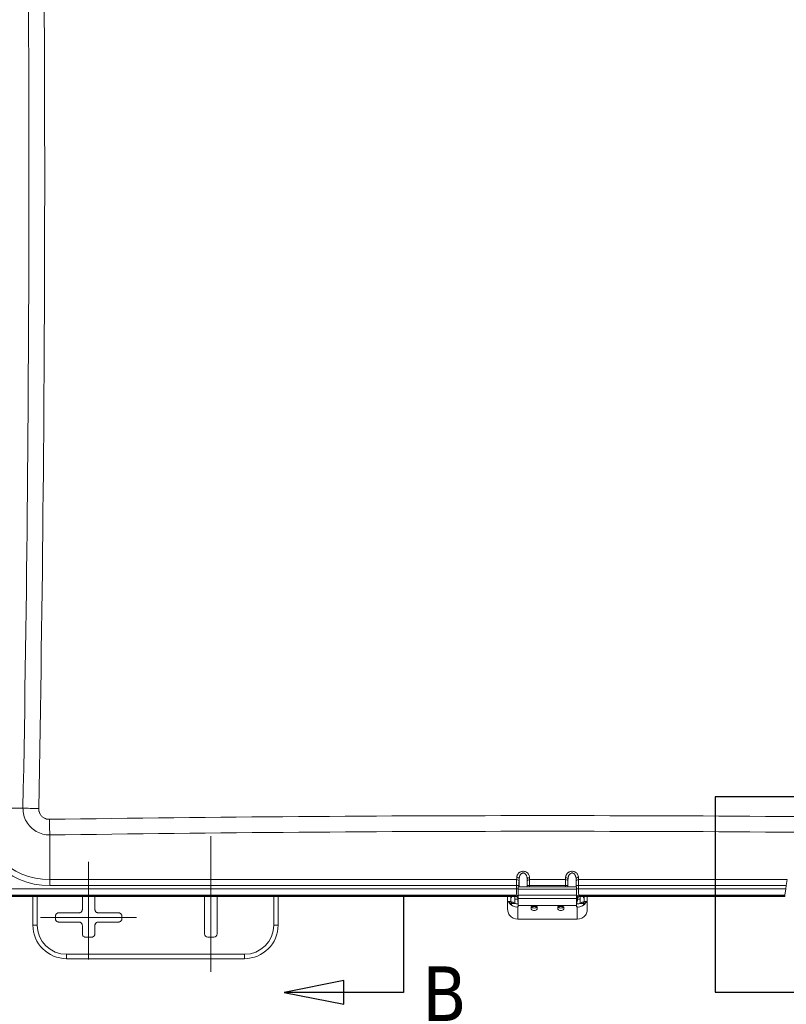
# Model space of a CAD drawing. Header units: inches. Extents: x 0 to 153, y 3 to 96.
# Tile 52 of 132: x 53 to 64, y 40 to 55. Entities that reach past the tile are written whole.
import ezdxf

# ---------------------------------------------------------------- set-up
doc = ezdxf.new("R2010")
doc.units = ezdxf.units.IN
doc.header["$LTSCALE"] = 4.5
doc.header["$MEASUREMENT"] = 0
doc.layers.add('Centerline (ANSI)', color=1, linetype='Continuous', lineweight=9, true_color=0xff0000)
for name, color, linetype, lineweight in [('Detail Boundary (ANSI)', 7, 'Continuous', 25), ('Dimension (ANSI)', 7, 'Continuous', 9), ('Section Line (ANSI)', 7, 'Continuous', 25), ('Visible (ANSI)', 7, 'Continuous', 18), ('Visible Narrow (ANSI)', 7, 'Continuous', 5)]:
    doc.layers.add(name, color=color, linetype=linetype, lineweight=lineweight)
doc.styles.add('Label Text (ANSI)', font='tahoma.ttf')
doc.styles.add('Note Text (ANSI)', font='arial.ttf')
doc.dimstyles.new('.XX', dxfattribs={"dimscale": 4.5, "dimtxt": 0.095, "dimasz": 0.125, "dimexe": 0.1875, "dimexo": 0.0625, "dimgap": 0.0625, "dimtad": 0, "dimtih": 1, "dimtoh": 1, "dimrnd": 1e-08, "dimzin": 0, "dimdsep": 46, "dimtxsty": 'Note Text (ANSI)', "dimblk": 'Filled-1', "dimcen": 0.09, "dimdle": 0.45, "dimclrd": 256, "dimclre": 256, "dimclrt": 256, "dimadec": 0, "dimazin": 1, "dimtfac": 1.263158, "dimtofl": 0, "dimtmove": 0, "dimatfit": 3, "dimfxl": 1, "dimtolj": 1, "dimtzin": 4, "dimlwd": -1, "dimlwe": -1, "dimarcsym": 0})

# ---------------------------------------------------------------- blocks, each defined once
blk = doc.blocks.new('2dTransSection1')
at = {"layer": 'Section Line (ANSI)', "linetype": 'Continuous'}
for p, q in [((13.0307, 9.2487), (13.0307, 8.9334)), ((12.8338, 8.9728), (12.637, 8.9334)), ((12.8338, 8.894), (12.8338, 8.9728)), ((12.8338, 8.9334), (12.637, 8.9334)), ((12.637, 8.9334), (12.8338, 8.894)), ((13.0307, 8.9334), (12.8338, 8.9334))]:
    blk.add_line(p, q, dxfattribs=at)
at = {"layer": 'Section Line (ANSI)', "linetype": 'Continuous', "flags": 128}
blk.add_lwpolyline([(12.8338, 8.9728), (12.637, 8.9334), (12.8338, 8.894), (12.8338, 8.9728)], dxfattribs=at)
at = {"layer": 'Section Line (ANSI)'}
blk.add_solid([(12.8338, 8.9728), (12.637, 8.9334), (12.8338, 8.894), (12.8338, 8.9728)], dxfattribs=at)
at = {"layer": 'Section Line (ANSI)', "insert": (13.0931, 8.8391), "char_height": 0.18, "attachment_point": 7, "style": 'Label Text (ANSI)'}
blk.add_mtext('B', dxfattribs=at)
blk = doc.blocks.new('Filled-1')
at = {"color": 0}
for p, q in [((0, 0), (-1, 0.25)), ((-1, 0.25), (-1, -0.25)), ((-1, 0), (0, 0)), ((-1, -0.25), (0, 0))]:
    blk.add_line(p, q, dxfattribs=at)
at = {"color": 0, "flags": 128}
blk.add_lwpolyline([(-1, -0.25), (0, 0), (-1, 0.25), (-1, -0.25)], dxfattribs=at)
at = {"color": 0}
blk.add_solid([(-1, -0.25), (0, 0), (-1, 0.25), (-1, -0.25)], dxfattribs=at)
blk = doc.blocks.new('*D41')
at = {"layer": 'Defpoints', "color": 0, "transparency": 16777216}
for p in [(69.478, 66.523), (69.478, 45.04), (52.073, 42.013)]:
    blk.add_point(p, dxfattribs=at)
at = {"layer": 'Dimension (ANSI)', "transparency": 16777216}
for p, q in [((52.073, 42.294), (52.073, 67.367)), ((69.478, 45.322), (69.478, 67.367)), ((52.636, 66.523), (59.835, 66.523)), ((68.916, 66.523), (61.717, 66.523))]:
    blk.add_line(p, q, dxfattribs=at)
at = {"layer": 'Dimension (ANSI)', "transparency": 16777216, "xscale": 0.5625, "yscale": 0.5625, "zscale": 0.5625, "rotation": 180}
blk.add_blockref('Filled-1', (52.073, 66.523), dxfattribs=at)
at = {"layer": 'Dimension (ANSI)', "transparency": 16777216, "xscale": 0.5625, "yscale": 0.5625, "zscale": 0.5625}
blk.add_blockref('Filled-1', (69.478, 66.523), dxfattribs=at)
at = {"layer": 'Dimension (ANSI)', "transparency": 16777216, "insert": (60.116, 66.738), "char_height": 0.4275, "attachment_point": 1, "style": 'Note Text (ANSI)'}
blk.add_mtext('\\A1;17.41', dxfattribs=at)
blk = doc.blocks.new('2dDetail0')
at = {"layer": 'Detail Boundary (ANSI)', "linetype": 'Continuous'}
for p, q in [((15.4933, 9.447), (15.5326, 9.2502)), ((15.572, 9.447), (15.4933, 9.447)), ((15.5326, 9.447), (15.5326, 9.2502)), ((15.5326, 9.2502), (15.572, 9.447)), ((15.2166, 8.9341), (15.0197, 8.9735)), ((15.0197, 8.9735), (15.0197, 8.8947)), ((15.0197, 8.9341), (15.2166, 8.9341)), ((15.0197, 8.8947), (15.2166, 8.9341))]:
    blk.add_line(p, q, dxfattribs=at)
at = {"layer": 'Detail Boundary (ANSI)', "flags": 128}
blk.add_lwpolyline([(15.5326, 9.447), (15.5326, 9.5789), (14.0588, 9.5789), (14.0588, 8.9341), (15.0197, 8.9341)], dxfattribs=at)
at = {"layer": 'Detail Boundary (ANSI)', "linetype": 'Continuous', "flags": 128}
for points in [[(15.4933, 9.447), (15.5326, 9.2502), (15.572, 9.447), (15.4933, 9.447)], [(15.0197, 8.8947), (15.2166, 8.9341), (15.0197, 8.9735), (15.0197, 8.8947)]]:
    blk.add_lwpolyline(points, dxfattribs=at)
at = {"layer": 'Detail Boundary (ANSI)'}
for points in [[(15.4933, 9.447), (15.5326, 9.2502), (15.572, 9.447), (15.4933, 9.447)], [(15.0197, 8.8947), (15.2166, 8.9341), (15.0197, 8.9735), (15.0197, 8.8947)]]:
    blk.add_solid(points, dxfattribs=at)
at = {"layer": 'Detail Boundary (ANSI)', "insert": (15.4662, 8.8409), "char_height": 0.18, "attachment_point": 7, "style": 'Label Text (ANSI)'}
blk.add_mtext('C', dxfattribs=at)

msp = doc.modelspace()

# ---------------------------------------------------------------- linework, layer by layer
at = {"layer": 'Centerline (ANSI)', "linetype": 'Continuous'}
for p, q in [((55.7758, 42.5188), (55.7758, 40.5069)), ((53.9633, 42.1379), (53.9633, 40.6879)), ((53.2508, 41.3129), (54.6758, 41.3129))]:
    msp.add_line(p, q, dxfattribs=at)
at = {"layer": 'Visible (ANSI)'}
for p, q in [((60.319, 41.9183), (60.319, 41.9183)), ((60.4674, 41.9183), (60.4674, 41.9183)), ((61.0447, 41.9183), (61.0447, 41.9183)), ((61.1931, 41.9183), (61.1931, 41.9183)), ((64.3189, 41.7861), (64.3322, 41.8745)), ((60.341, 41.7663), (60.341, 41.7651)), ((60.341, 41.7663), (61.2072, 41.7663)), ((60.341, 41.7651), (60.341, 41.7306)), ((60.341, 41.7306), (60.341, 41.6415)), ((61.2072, 41.7651), (61.2072, 41.7663)), ((61.2072, 41.7651), (61.2072, 41.7306)), ((61.2072, 41.7306), (61.2072, 41.6415)), ((64.3116, 41.7384), (64.2973, 41.6437)), ((64.3116, 41.7384), (64.3189, 41.7861)), ((52.3223, 41.6229), (60.3033, 41.6229)), ((60.3054, 41.6281), (52.3276, 41.6281)), ((53.1358, 41.6229), (53.1358, 41.2004)), ((53.8698, 41.6229), (53.8698, 41.4313)), ((54.0567, 41.4313), (54.0567, 41.6229)), ((55.682, 41.6229), (55.682, 41.0694)), ((55.8695, 41.0694), (55.8695, 41.6229)), ((56.7758, 41.2004), (56.7758, 41.6229)), ((60.1828, 41.5517), (60.1828, 41.6229)), ((60.1828, 41.5517), (60.1828, 41.5483)), ((60.1828, 41.4333), (60.1828, 41.5483)), ((60.2298, 41.5517), (60.2298, 41.6229)), ((60.2298, 41.5517), (60.2298, 41.5483)), ((60.2448, 41.6229), (60.2372, 41.6103)), ((60.2909, 41.582), (60.2909, 41.6229)), ((60.2909, 41.5205), (60.2909, 41.582)), ((60.3333, 41.5928), (60.3333, 41.5629)), ((60.3369, 41.5183), (60.3369, 41.5414)), ((60.3404, 41.5682), (60.3404, 41.5931)), ((60.341, 41.6415), (60.341, 41.5921)), ((60.341, 41.5921), (60.341, 41.4882)), ((61.2072, 41.6415), (61.2072, 41.5921)), ((61.2072, 41.5921), (61.2072, 41.4882)), ((61.2112, 41.5931), (61.2112, 41.5682)), ((61.2113, 41.5183), (61.2113, 41.5335)), ((61.2183, 41.5629), (61.2183, 41.5928)), ((64.295, 41.6281), (61.2461, 41.6281)), ((61.2482, 41.6229), (64.2942, 41.6229)), ((61.2573, 41.582), (61.2573, 41.6229)), ((61.2573, 41.5204), (61.2573, 41.582)), ((61.3034, 41.6229), (61.311, 41.6103)), ((61.3184, 41.6229), (61.3184, 41.5517)), ((61.3184, 41.5517), (61.3184, 41.5483)), ((61.3654, 41.6229), (61.3654, 41.5517)), ((61.3654, 41.5517), (61.3654, 41.5483)), ((61.3654, 41.5483), (61.3654, 41.4333)), ((64.2942, 41.6229), (64.295, 41.6281)), ((64.295, 41.6281), (64.2973, 41.6437)), ((60.341, 41.4746), (60.341, 41.4882)), ((60.5332, 41.4723), (60.5332, 41.4358)), ((60.6213, 41.4358), (60.6213, 41.4723)), ((60.9269, 41.4723), (60.9269, 41.4358)), ((61.015, 41.4358), (61.015, 41.4723)), ((61.2072, 41.4746), (61.2072, 41.4882)), ((53.4698, 41.3314), (53.4698, 41.2944)), ((53.8198, 41.3813), (53.5198, 41.3813)), ((53.5198, 41.2444), (53.8198, 41.2444)), ((54.4067, 41.3813), (54.1067, 41.3813)), ((54.1067, 41.2444), (54.4067, 41.2444)), ((54.4567, 41.2944), (54.4567, 41.3314)), ((60.3328, 41.2859), (61.2154, 41.2859)), ((53.8698, 41.1944), (53.8698, 41.0694)), ((54.0567, 41.0694), (54.0567, 41.1944)), ((53.9198, 41.0194), (54.0067, 41.0194)), ((55.732, 41.0194), (55.8195, 41.0194)), ((53.6358, 40.7004), (56.2758, 40.7004))]:
    msp.add_line(p, q, dxfattribs=at)
for centre, radius, start, end in [((60.5773, 41.4749), 0.0591, 222.1605, 317.8395), ((60.971, 41.4749), 0.0591, 222.1605, 317.8395), ((53.6358, 41.2004), 0.5, 180, 270), ((56.2758, 41.2004), 0.5, 270, 0), ((55.732, 41.0694), 0.05, 180, 270), ((55.8195, 41.0694), 0.05, 270, 0)]:
    msp.add_arc(centre, radius, start, end, dxfattribs=at)
for centre, major_axis, ratio, start_param, end_param in [((60.3328, 41.5483), (-0.15, 0), 0.1085869, 0, 0.4865544), ((60.3088, 41.5847), (-0.079, 0), 0.7684117, 5.846853, 6.2831853), ((60.3328, 41.5483), (-0.103, 0), 0.1085869, 0, 0.7510278), ((60.3033, 41.5928), (0.0059, 0.0295), 0.9960441, 4.9100775, 6.4793527), ((60.3053, 41.593), (0.013, 0.0327), 0.9955924, 5.0936824, 6.661437), ((60.3983, 41.5629), (-0.046, -0.046), 0.9996955, 5.4979394, 5.9920362), ((60.4409, 41.6335), (0.15, 0), 0.9043947, 3.9462845, 3.9816407), ((60.4054, 41.5684), (-0.0242, -0.0606), 0.9955924, 5.0936824, 5.238424), ((61.1461, 41.5684), (0.0242, -0.0606), 0.9955924, 0.8375132, 1.1895029), ((61.1533, 41.5629), (0.046, -0.046), 0.9996955, 0.1926964, 0.7852459), ((61.2462, 41.593), (-0.013, 0.0327), 0.9955924, 5.9049336, 7.4726882), ((61.2483, 41.5928), (-0.0059, 0.0295), 0.9960441, 6.0870179, 7.6562931), ((61.2154, 41.5483), (-0.103, 0), 0.1085869, 2.3905649, 3.1415927), ((61.2395, 41.5847), (0.079, 0), 0.7684117, 0, 0.4363323), ((61.2154, 41.5483), (-0.15, 0), 0.1085869, 2.6550382, 3.1415927), ((60.3328, 41.6131), (0, -0.1502), 0.9986482, 5.3672923, 5.625169), ((60.241, 41.5216), (-0.1, 0), 0.1164352, 2.7320997, 3.1415927), ((60.241, 41.4746), (0.1, 0), 0.1164352, 5.8736924, 6.2831853), ((60.5773, 41.4723), (0.044, 0), 0.1161515, 0, 3.1415927), ((60.5773, 41.4358), (-0.044, 0), 0.1161515, 0, 0.1047887), ((60.5773, 41.4358), (0.044, 0), 0.1161515, 6.1783966, 6.2831853), ((60.971, 41.4723), (0.044, 0), 0.1161515, 0, 3.1415927), ((60.971, 41.4358), (-0.044, 0), 0.1161515, 0, 0.1047887), ((60.971, 41.4358), (0.044, 0), 0.1161515, 6.1783966, 6.2831853), ((61.3072, 41.5216), (-0.1, 0), 0.1164352, 0, 0.4094929), ((61.3072, 41.4746), (0.1, 0), 0.1164352, 3.1415927, 3.5510856), ((61.2154, 41.6131), (0, 0.1502), 0.9986482, 3.799609, 4.0574857), ((60.3328, 41.4349), (-0.15, 0), 0.9932315, 0.6368638, 1.5707963), ((61.2154, 41.4349), (-0.15, 0), 0.9932315, 1.5707963, 2.5047289)]:
    msp.add_ellipse(centre, major_axis=major_axis, ratio=ratio, start_param=start_param, end_param=end_param, dxfattribs=at)
for points, knots in [([(60.2138, 41.5217), (60.2134, 41.5221), (60.2131, 41.5226), (60.2109, 41.5255), (60.209, 41.5281), (60.2057, 41.5329), (60.2042, 41.5351), (60.2022, 41.5382), (60.2014, 41.5393), (60.2005, 41.5405), (60.2003, 41.5407), (60.2002, 41.5407)], [0.085508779, 0.085508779, 0.085508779, 0.085508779, 0.089906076, 0.089906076, 0.113087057, 0.113087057, 0.136268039, 0.136268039, 0.155133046, 0.155133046, 0.167476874, 0.167476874, 0.167476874, 0.167476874]), ([(60.2575, 41.5407), (60.2576, 41.5407), (60.2577, 41.5406), (60.2583, 41.5403), (60.2592, 41.5397), (60.2623, 41.5372), (60.2649, 41.5351), (60.2748, 41.5282), (60.2813, 41.5244), (60.2887, 41.5213)], [0, 0, 0, 0, 0.005534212, 0.005534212, 0.023482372, 0.023482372, 0.045534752, 0.045534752, 0.071937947, 0.071937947, 0.071937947, 0.071937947]), ([(61.2595, 41.5213), (61.2669, 41.5244), (61.2734, 41.5282), (61.2833, 41.5351), (61.2859, 41.5372), (61.289, 41.5397), (61.2899, 41.5403), (61.2905, 41.5406), (61.2907, 41.5407), (61.2907, 41.5407)], [0.00000002, 0.00000002, 0.00000002, 0.00000002, 0.06859064, 0.06859064, 0.12587967, 0.12587967, 0.17250984, 0.17250984, 0.18690736, 0.18690736, 0.18690736, 0.18690736]), ([(61.348, 41.5407), (61.3479, 41.5407), (61.3477, 41.5405), (61.3468, 41.5393), (61.3461, 41.5382), (61.344, 41.5351), (61.3425, 41.5329), (61.3392, 41.5281), (61.3373, 41.5255), (61.3351, 41.5226), (61.3348, 41.5221), (61.3344, 41.5217)], [0.006521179, 0.006521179, 0.006521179, 0.006521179, 0.018865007, 0.018865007, 0.037730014, 0.037730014, 0.060910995, 0.060910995, 0.084091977, 0.084091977, 0.088489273, 0.088489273, 0.088489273, 0.088489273]), ([(53.8698, 41.4313), (53.8698, 41.427), (53.8687, 41.4183), (53.8636, 41.4061), (53.8556, 41.3956), (53.8451, 41.3875), (53.8329, 41.3825), (53.8241, 41.3813), (53.8198, 41.3813)], [0, 0, 0, 0, 0.1646109, 0.3333937, 0.4998074, 0.6663332, 0.8353954, 1, 1, 1, 1]), ([(54.1067, 41.3813), (54.1024, 41.3813), (54.0937, 41.3825), (54.0815, 41.3875), (54.0709, 41.3956), (54.0629, 41.4061), (54.0579, 41.4183), (54.0567, 41.427), (54.0567, 41.4313)], [0, 0, 0, 0, 0.1646046, 0.3336668, 0.5001926, 0.6666063, 0.8353891, 1, 1, 1, 1]), ([(60.2122, 41.3463), (60.2048, 41.3563), (60.1985, 41.3672), (60.1863, 41.3968), (60.1828, 41.416), (60.1828, 41.4333)], [-0.87451761, -0.87451761, -0.87451761, -0.87451761, -0.78320477, -0.78320477, -0.63866643, -0.63866643, -0.63866643, -0.63866643]), ([(60.3328, 41.4699), (60.3275, 41.4685), (60.3196, 41.4675), (60.3025, 41.4682), (60.2914, 41.4699), (60.2728, 41.4757), (60.2633, 41.4798), (60.2497, 41.488), (60.2453, 41.491), (60.241, 41.4943)], [0.10018679, 0.10018679, 0.10018679, 0.10018679, 0.19614325, 0.19614325, 0.28215521, 0.28215521, 0.35748324, 0.35748324, 0.39587737, 0.39587737, 0.39587737, 0.39587737]), ([(60.2887, 41.5213), (60.292, 41.52), (60.2953, 41.5188), (60.3047, 41.5163), (60.3106, 41.5155), (60.3212, 41.5151), (60.3258, 41.5156), (60.3307, 41.5165), (60.3318, 41.5167), (60.3328, 41.517)], [-0.26941775, -0.26941775, -0.26941775, -0.26941775, -0.23994843, -0.23994843, -0.17996132, -0.17996132, -0.11997421, -0.11997421, -0.10188724, -0.10188724, -0.10188724, -0.10188724]), ([(61.2154, 41.517), (61.2165, 41.5167), (61.2176, 41.5165), (61.2226, 41.5155), (61.2273, 41.5151), (61.238, 41.5155), (61.244, 41.5164), (61.2532, 41.519), (61.2564, 41.52), (61.2595, 41.5213)], [0.10195445, 0.10195445, 0.10195445, 0.10195445, 0.12090172, 0.12090172, 0.18135258, 0.18135258, 0.24180344, 0.24180344, 0.26966391, 0.26966391, 0.26966391, 0.26966391]), ([(61.3072, 41.4943), (61.303, 41.4911), (61.2986, 41.4881), (61.2852, 41.48), (61.2758, 41.4759), (61.2574, 41.47), (61.2463, 41.4682), (61.2289, 41.4675), (61.2209, 41.4685), (61.2154, 41.4699)], [-0.39597612, -0.39597612, -0.39597612, -0.39597612, -0.35827156, -0.35827156, -0.28364628, -0.28364628, -0.19818234, -0.19818234, -0.10025641, -0.10025641, -0.10025641, -0.10025641]), ([(61.3654, 41.4333), (61.3654, 41.416), (61.3619, 41.3968), (61.3497, 41.3672), (61.3434, 41.3563), (61.336, 41.3463)], [-0.57899352, -0.57899352, -0.57899352, -0.57899352, -0.43445518, -0.43445518, -0.34314234, -0.34314234, -0.34314234, -0.34314234]), ([(53.5198, 41.3813), (53.5163, 41.3813), (53.5128, 41.3809), (53.506, 41.3795), (53.5027, 41.3784), (53.4939, 41.3745), (53.4888, 41.371), (53.4801, 41.3624), (53.4767, 41.3572), (53.4728, 41.3484), (53.4717, 41.3451), (53.4702, 41.3383), (53.4698, 41.3348), (53.4698, 41.3314)], [-0.1993227, -0.1993227, -0.1993227, -0.1993227, -0.17281751, -0.17281751, -0.14629327, -0.14629327, -0.09966157, -0.09966157, -0.05302908, -0.05302908, -0.02650464, -0.02650464, -0.000001, -0.000001, -0.000001, -0.000001]), ([(53.4698, 41.2944), (53.4698, 41.291), (53.4702, 41.2875), (53.4717, 41.2807), (53.4728, 41.2773), (53.4767, 41.2686), (53.4801, 41.2634), (53.4888, 41.2548), (53.4939, 41.2513), (53.5027, 41.2474), (53.506, 41.2463), (53.5128, 41.2448), (53.5163, 41.2444), (53.5198, 41.2444)], [-0.1993227, -0.1993227, -0.1993227, -0.1993227, -0.17281751, -0.17281751, -0.14629327, -0.14629327, -0.09966157, -0.09966157, -0.05302908, -0.05302908, -0.02650464, -0.02650464, -0.000001, -0.000001, -0.000001, -0.000001]), ([(53.8198, 41.2444), (53.8241, 41.2444), (53.8329, 41.2433), (53.8451, 41.2383), (53.8556, 41.2302), (53.8636, 41.2197), (53.8687, 41.2075), (53.8698, 41.1987), (53.8698, 41.1944)], [0, 0, 0, 0, 0.1646046, 0.3336668, 0.5001926, 0.6666063, 0.8353891, 1, 1, 1, 1]), ([(54.0567, 41.1944), (54.0567, 41.1987), (54.0579, 41.2075), (54.0629, 41.2197), (54.0709, 41.2302), (54.0815, 41.2383), (54.0937, 41.2433), (54.1024, 41.2444), (54.1067, 41.2444)], [0, 0, 0, 0, 0.1646109, 0.3333937, 0.4998074, 0.6663332, 0.8353954, 1, 1, 1, 1]), ([(54.4567, 41.3314), (54.4567, 41.3348), (54.4563, 41.3383), (54.4548, 41.3451), (54.4538, 41.3484), (54.4499, 41.3572), (54.4464, 41.3624), (54.4378, 41.371), (54.4326, 41.3745), (54.4238, 41.3784), (54.4205, 41.3795), (54.4137, 41.3809), (54.4102, 41.3813), (54.4067, 41.3813)], [-0.1993227, -0.1993227, -0.1993227, -0.1993227, -0.17281751, -0.17281751, -0.14629327, -0.14629327, -0.09966157, -0.09966157, -0.05302908, -0.05302908, -0.02650464, -0.02650464, -0.000001, -0.000001, -0.000001, -0.000001]), ([(54.4067, 41.2444), (54.4102, 41.2444), (54.4137, 41.2448), (54.4205, 41.2463), (54.4238, 41.2474), (54.4326, 41.2513), (54.4378, 41.2548), (54.4464, 41.2634), (54.4499, 41.2686), (54.4538, 41.2773), (54.4548, 41.2807), (54.4563, 41.2875), (54.4567, 41.291), (54.4567, 41.2944)], [-0.1993227, -0.1993227, -0.1993227, -0.1993227, -0.17281751, -0.17281751, -0.14629327, -0.14629327, -0.09966157, -0.09966157, -0.05302908, -0.05302908, -0.02650464, -0.02650464, -0.000001, -0.000001, -0.000001, -0.000001]), ([(53.8698, 41.0694), (53.8698, 41.066), (53.8702, 41.0625), (53.8717, 41.0557), (53.8728, 41.0523), (53.8767, 41.0436), (53.8801, 41.0384), (53.8888, 41.0298), (53.8939, 41.0263), (53.9027, 41.0224), (53.906, 41.0213), (53.9128, 41.0198), (53.9163, 41.0194), (53.9198, 41.0194)], [-0.1993227, -0.1993227, -0.1993227, -0.1993227, -0.17281751, -0.17281751, -0.14629327, -0.14629327, -0.09966157, -0.09966157, -0.05302908, -0.05302908, -0.02650464, -0.02650464, -0.000001, -0.000001, -0.000001, -0.000001]), ([(54.0067, 41.0194), (54.0102, 41.0194), (54.0137, 41.0198), (54.0205, 41.0213), (54.0238, 41.0224), (54.0326, 41.0263), (54.0378, 41.0298), (54.0464, 41.0384), (54.0499, 41.0436), (54.0538, 41.0523), (54.0548, 41.0557), (54.0563, 41.0625), (54.0567, 41.066), (54.0567, 41.0694)], [-0.1993227, -0.1993227, -0.1993227, -0.1993227, -0.17281751, -0.17281751, -0.14629327, -0.14629327, -0.09966157, -0.09966157, -0.05302908, -0.05302908, -0.02650464, -0.02650464, -0.000001, -0.000001, -0.000001, -0.000001])]:
    msp.add_open_spline(points, degree=3, knots=knots, dxfattribs=at)
at = {"layer": 'Visible Narrow (ANSI)'}
for p, q in [((52.9884, 42.9359), (52.3249, 42.9359)), ((53.0591, 42.7072), (53.0591, 42.7072)), ((53.1573, 42.6087), (53.1573, 42.6087)), ((53.3863, 41.8745), (53.3863, 42.5374)), ((53.3863, 41.8745), (60.3167, 41.8745)), ((53.3863, 41.7861), (53.3863, 41.8745)), ((60.3167, 41.8745), (60.3178, 41.9063)), ((60.3246, 41.9383), (60.3246, 41.9383)), ((60.3517, 41.8498), (60.3528, 41.8816)), ((60.3528, 41.7663), (60.3528, 41.8816)), ((60.3536, 41.8933), (60.3535, 41.8933)), ((60.473, 41.7663), (60.473, 41.8799)), ((60.473, 41.8799), (60.4736, 41.8498)), ((60.508, 41.9047), (60.5085, 41.8745)), ((60.5085, 41.8745), (61.043, 41.8745)), ((61.043, 41.8745), (61.0435, 41.9047)), ((61.0503, 41.9383), (61.0503, 41.9383)), ((61.078, 41.8498), (61.0785, 41.8799)), ((61.0785, 41.7663), (61.0785, 41.8799)), ((61.0793, 41.8933), (61.0793, 41.8933)), ((61.1987, 41.8816), (61.1998, 41.8498)), ((61.1987, 41.8816), (61.1987, 41.7663)), ((61.2337, 41.9063), (61.2348, 41.8745)), ((61.2348, 41.8745), (64.3322, 41.8745)), ((60.3158, 41.7384), (52.3432, 41.7384)), ((53.3863, 41.7861), (60.3158, 41.7861)), ((60.3158, 41.7384), (60.3158, 41.7861)), ((60.3508, 41.7861), (60.3158, 41.7861)), ((60.341, 41.7384), (60.3158, 41.7384)), ((61.2072, 41.7651), (60.341, 41.7651)), ((60.341, 41.7306), (61.2072, 41.7306)), ((60.3508, 41.7663), (60.3508, 41.7861)), ((60.474, 41.7861), (60.474, 41.7663)), ((60.474, 41.7861), (60.509, 41.7861)), ((60.509, 41.7861), (61.0425, 41.7861)), ((60.509, 41.7861), (60.509, 41.7663)), ((61.0425, 41.7663), (61.0425, 41.7861)), ((61.0775, 41.7861), (61.0425, 41.7861)), ((61.0775, 41.7663), (61.0775, 41.7861)), ((61.2007, 41.7861), (61.2357, 41.7861)), ((61.2007, 41.7861), (61.2007, 41.7663)), ((61.2072, 41.7384), (61.2357, 41.7384)), ((61.2357, 41.7861), (64.3189, 41.7861)), ((61.2357, 41.7861), (61.2357, 41.7384)), ((61.2357, 41.7384), (64.3116, 41.7384)), ((60.3117, 41.6437), (52.3432, 41.6437)), ((53.2008, 41.6229), (53.2008, 41.2004)), ((56.7108, 41.2004), (56.7108, 41.6229)), ((60.2298, 41.5517), (60.1828, 41.5517)), ((60.2002, 41.5407), (60.241, 41.5407)), ((60.2372, 41.6103), (60.2372, 41.6229)), ((60.241, 41.5217), (60.241, 41.5407)), ((60.2909, 41.582), (60.3333, 41.582)), ((60.3054, 41.6281), (60.3117, 41.6437)), ((60.3404, 41.5931), (60.341, 41.5948)), ((60.341, 41.5699), (60.3404, 41.5682)), ((61.2072, 41.6415), (60.341, 41.6415)), ((60.341, 41.5921), (61.2072, 41.5921)), ((61.2072, 41.6031), (61.2112, 41.5931)), ((61.2072, 41.5782), (61.2112, 41.5682)), ((61.2183, 41.582), (61.2573, 41.582)), ((61.2399, 41.6437), (64.2973, 41.6437)), ((61.2399, 41.6437), (61.2461, 41.6281)), ((61.3072, 41.5407), (61.348, 41.5407)), ((61.3072, 41.5407), (61.3072, 41.5217)), ((61.311, 41.6229), (61.311, 41.6103)), ((61.3654, 41.5517), (61.3184, 41.5517)), ((60.241, 41.5217), (60.2138, 41.5217)), ((60.241, 41.4943), (60.241, 41.5217)), ((60.3328, 41.4699), (60.3328, 41.2859)), ((61.2072, 41.4882), (60.341, 41.4882)), ((61.2154, 41.2859), (61.2154, 41.4699)), ((61.3344, 41.5217), (61.3072, 41.5217)), ((61.3072, 41.5217), (61.3072, 41.4943)), ((53.1358, 41.2004), (53.2008, 41.2004)), ((56.7758, 41.2004), (56.7108, 41.2004)), ((53.6358, 40.7654), (56.2758, 40.7654)), ((53.6358, 40.7004), (53.6358, 40.7654)), ((56.2758, 40.7004), (56.2758, 40.7654))]:
    msp.add_line(p, q, dxfattribs=at)
for centre, radius, start, end in [((53.3863, 42.9359), 1.1498, 180, 270), ((53.3863, 42.9359), 1.0614, 180, 270), ((53.6358, 41.2004), 0.435, 180, 270), ((56.2758, 41.2004), 0.435, 270, 0)]:
    msp.add_arc(centre, radius, start, end, dxfattribs=at)
for centre, major_axis, ratio, start_param, end_param in [((-196.2355, 52.3254), (0, 352.5808), 0.7071068, 4.6857551, 4.7390229), ((-196.168, 52.3254), (0, 352.8163), 0.7071068, 4.6857551, 4.7390229), ((53.2274, 42.9359), (0.3379, -0.0064), 0.0188308, 3.9271682, 4.6978268), ((60.7758, -205.619), (-351.3529, 0), 0.7071068, 4.6913418, 4.7334361), ((53.3863, 42.7764), (-0.005, 0.338), 0.0148815, 1.5894618, 2.3560962), ((60.7758, -205.6859), (-351.1184, 0), 0.7071068, 4.6913418, 4.7334361), ((60.3167, 41.8498), (0.035, -0.0012), 0.7068913, 0.0493604, 1.5954765), ((60.3178, 41.8816), (0.035, -0.0012), 0.7068913, 0.0493604, 1.5954765), ((60.508, 41.8799), (-0.035, -0.0006), 0.7070529, 4.700048, 6.2585033), ((60.5085, 41.8498), (-0.035, -0.0006), 0.7070529, 4.700048, 6.2585033), ((61.0441, 41.7861), (0, 0.125), 0.0125644, 0.7853481, 1.5707906), ((61.043, 41.8498), (0.035, -0.0006), 0.7070529, 0.0246821, 1.5831374), ((61.0435, 41.8799), (0.035, -0.0006), 0.7070529, 0.0246821, 1.5831374), ((61.2337, 41.8816), (-0.035, -0.0012), 0.7068913, 4.6877088, 6.233825), ((61.2348, 41.8498), (-0.035, -0.0012), 0.7068913, 4.6877088, 6.233825), ((61.2326, 41.7861), (0, -0.125), 0.0251266, 1.5708257, 2.3563884), ((60.3113, 41.7384), (0, -0.095), 0.0477867, 0.0872906, 1.5706116), ((61.2403, 41.7384), (0, -0.095), 0.0477872, 4.7125687, 6.1958889), ((60.241, 41.539), (0.1192, 0), 0.0141358, 1.4322225, 1.5705752), ((60.3117, 41.6089), (-0.0325, 0.013), 0.9955924, 4.094041, 5.0906407), ((61.2399, 41.6089), (0.0325, 0.013), 0.9955924, 1.1925446, 2.3985209), ((61.3072, 41.539), (0.1192, 0), 0.0141358, 1.5710175, 1.7093702), ((60.2459, 41.5195), (-0.0894, 0.0001), 0.0238009, 4.2135518, 4.7665711), ((60.5773, 41.5114), (-0.0591, 0), 0.9932315, 0.7297277, 2.411865), ((60.5773, 41.4749), (0.0591, 0), 0.9932315, 3.8713203, 5.5534577), ((60.971, 41.5114), (-0.0591, 0), 0.9932315, 0.7297277, 2.411865), ((60.971, 41.4749), (0.0591, 0), 0.9932315, 3.8713203, 5.5534577), ((61.3023, 41.5195), (-0.0894, -0.0001), 0.0238009, 4.6582069, 5.2112262)]:
    msp.add_ellipse(centre, major_axis=major_axis, ratio=ratio, start_param=start_param, end_param=end_param, dxfattribs=at)
for points in [[(53.3863, 42.5374), (53.3515, 42.5372), (53.2818, 42.546), (53.1843, 42.586), (53.1007, 42.6501), (53.0368, 42.7339), (52.9968, 42.8314), (52.9881, 42.9011), (52.9884, 42.9359)], [(60.3178, 41.9063), (60.318, 41.9103), (60.3187, 41.9177), (60.3209, 41.9278), (60.3239, 41.9369), (60.3275, 41.9451), (60.3317, 41.9528), (60.3366, 41.9601), (60.3424, 41.9672), (60.3496, 41.9743), (60.3589, 41.9817), (60.3713, 41.989), (60.3878, 41.9955), (60.4088, 41.9989), (60.4318, 41.9972), (60.4524, 41.9904), (60.4692, 41.9805), (60.4829, 41.9683), (60.4939, 41.9541), (60.5023, 41.9374), (60.507, 41.9199), (60.5079, 41.9096), (60.508, 41.9047)], [(60.3528, 41.8816), (60.3529, 41.8855), (60.3534, 41.893), (60.3548, 41.903), (60.3566, 41.9121), (60.3589, 41.9204), (60.3616, 41.928), (60.3647, 41.9353), (60.3684, 41.9424), (60.3729, 41.9496), (60.3788, 41.9569), (60.3866, 41.9643), (60.397, 41.9707), (60.4103, 41.9742), (60.4249, 41.9724), (60.4379, 41.9656), (60.4485, 41.9557), (60.4571, 41.9435), (60.4641, 41.9293), (60.4694, 41.9126), (60.4724, 41.8952), (60.473, 41.8849), (60.473, 41.8799)], [(61.0435, 41.9047), (61.0436, 41.9086), (61.0442, 41.9162), (61.0462, 41.9264), (61.0491, 41.9357), (61.0527, 41.9441), (61.0569, 41.9519), (61.0618, 41.9594), (61.0677, 41.9667), (61.0751, 41.9741), (61.0847, 41.9818), (61.0976, 41.9894), (61.1147, 41.9958), (61.1359, 41.999), (61.1583, 41.9969), (61.1782, 41.9902), (61.1946, 41.9806), (61.2081, 41.9688), (61.2189, 41.955), (61.2274, 41.9388), (61.2324, 41.9216), (61.2335, 41.9113), (61.2337, 41.9063)], [(61.0785, 41.8799), (61.0785, 41.8839), (61.0789, 41.8915), (61.0802, 41.9017), (61.082, 41.9109), (61.0843, 41.9193), (61.0869, 41.9272), (61.0901, 41.9346), (61.0938, 41.942), (61.0985, 41.9494), (61.1045, 41.957), (61.1127, 41.9646), (61.1235, 41.9711), (61.1369, 41.9742), (61.1511, 41.9722), (61.1637, 41.9655), (61.174, 41.9559), (61.1825, 41.944), (61.1894, 41.9303), (61.1947, 41.914), (61.1979, 41.8969), (61.1986, 41.8866), (61.1987, 41.8816)]]:
    msp.add_open_spline(points, degree=3, dxfattribs=at)
for points, knots in [([(53.3813, 42.77), (53.3704, 42.7698), (53.3597, 42.7708), (53.3492, 42.7728), (53.3462, 42.7734), (53.3431, 42.7741), (53.3401, 42.7749), (53.328, 42.778), (53.3162, 42.7826), (53.3051, 42.7885), (53.3038, 42.7892), (53.3025, 42.7899), (53.3012, 42.7906), (53.289, 42.7976), (53.2778, 42.8062), (53.2679, 42.8161), (53.2678, 42.8163), (53.2676, 42.8164), (53.2675, 42.8166), (53.2578, 42.8264), (53.2494, 42.8375), (53.2426, 42.8496), (53.2416, 42.8512), (53.2408, 42.8529), (53.2399, 42.8545), (53.2343, 42.8653), (53.23, 42.8768), (53.227, 42.8884), (53.2262, 42.8919), (53.2254, 42.8954), (53.2248, 42.8989), (53.223, 42.9089), (53.2221, 42.9191), (53.2223, 42.9296)], [0.00000001, 0.00000001, 0.00000001, 0.00000001, 0.12896584, 0.12896584, 0.12896584, 0.16666667, 0.16666667, 0.16666667, 0.31610522, 0.31610522, 0.31610522, 0.33333333, 0.33333333, 0.33333333, 0.5, 0.5, 0.5, 0.50252684, 0.50252684, 0.50252684, 0.66666667, 0.66666667, 0.66666667, 0.68897481, 0.68897481, 0.68897481, 0.83333333, 0.83333333, 0.83333333, 0.87624343, 0.87624343, 0.87624343, 1, 1, 1, 1]), ([(60.3158, 41.7861), (60.3158, 41.7917), (60.3158, 41.7974), (60.3158, 41.8032), (60.3159, 41.8089), (60.3159, 41.8147), (60.3159, 41.8205), (60.316, 41.8264), (60.316, 41.8324), (60.3161, 41.8384), (60.3162, 41.8445), (60.3163, 41.8505), (60.3164, 41.8566), (60.3165, 41.8627), (60.3166, 41.8687), (60.3167, 41.8745)], [0, 0, 0, 0, 0.2, 0.2, 0.2, 0.4, 0.4, 0.4, 0.6, 0.6, 0.6, 0.8, 0.8, 0.8, 1, 1, 1, 1]), ([(60.3508, 41.7861), (60.3508, 41.7902), (60.3508, 41.7943), (60.3508, 41.7984), (60.3508, 41.8025), (60.3509, 41.8067), (60.3509, 41.8109), (60.351, 41.8151), (60.351, 41.8194), (60.3511, 41.8238), (60.3512, 41.8281), (60.3512, 41.8325), (60.3513, 41.8369), (60.3514, 41.8412), (60.3516, 41.8456), (60.3517, 41.8498)], [0, 0, 0, 0, 0.2, 0.2, 0.2, 0.4, 0.4, 0.4, 0.6, 0.6, 0.6, 0.8, 0.8, 0.8, 1, 1, 1, 1]), ([(60.4736, 41.8498), (60.4736, 41.8467), (60.4737, 41.8435), (60.4737, 41.8401), (60.4737, 41.8368), (60.4738, 41.8333), (60.4738, 41.8295), (60.4739, 41.8257), (60.4739, 41.8215), (60.4739, 41.817), (60.4739, 41.8125), (60.474, 41.8077), (60.474, 41.8025), (60.474, 41.7974), (60.474, 41.7919), (60.474, 41.7861)], [0, 0, 0, 0, 0.2, 0.2, 0.2, 0.4, 0.4, 0.4, 0.6, 0.6, 0.6, 0.8, 0.8, 0.8, 1, 1, 1, 1]), ([(60.5085, 41.8745), (60.5086, 41.8703), (60.5086, 41.8658), (60.5087, 41.8611), (60.5087, 41.8565), (60.5088, 41.8517), (60.5088, 41.8464), (60.5089, 41.8411), (60.5089, 41.8353), (60.5089, 41.829), (60.5089, 41.8228), (60.509, 41.8161), (60.509, 41.8089), (60.509, 41.8017), (60.509, 41.7941), (60.509, 41.7861)], [0, 0, 0, 0, 0.2, 0.2, 0.2, 0.4, 0.4, 0.4, 0.6, 0.6, 0.6, 0.8, 0.8, 0.8, 1, 1, 1, 1]), ([(61.0775, 41.7861), (61.0775, 41.7902), (61.0775, 41.7943), (61.0775, 41.7984), (61.0775, 41.8025), (61.0776, 41.8067), (61.0776, 41.8109), (61.0776, 41.8151), (61.0776, 41.8194), (61.0777, 41.8238), (61.0777, 41.8281), (61.0777, 41.8325), (61.0778, 41.8369), (61.0778, 41.8412), (61.0779, 41.8456), (61.078, 41.8498)], [0, 0, 0, 0, 0.2, 0.2, 0.2, 0.4, 0.4, 0.4, 0.6, 0.6, 0.6, 0.8, 0.8, 0.8, 1, 1, 1, 1]), ([(61.1998, 41.8498), (61.1999, 41.8467), (61.2, 41.8435), (61.2001, 41.8401), (61.2002, 41.8368), (61.2003, 41.8333), (61.2003, 41.8295), (61.2004, 41.8257), (61.2005, 41.8215), (61.2005, 41.817), (61.2006, 41.8125), (61.2006, 41.8077), (61.2007, 41.8025), (61.2007, 41.7974), (61.2007, 41.7919), (61.2007, 41.7861)], [0, 0, 0, 0, 0.2, 0.2, 0.2, 0.4, 0.4, 0.4, 0.6, 0.6, 0.6, 0.8, 0.8, 0.8, 1, 1, 1, 1])]:
    msp.add_open_spline(points, degree=3, knots=knots, dxfattribs=at)

# ---------------------------------------------------------------- block references
at = {"layer": 'Detail Boundary (ANSI)', "xscale": 4.5, "yscale": 4.5, "zscale": 4.5}
msp.add_blockref('2dDetail0', (0, 0), dxfattribs=at)
at = {"layer": 'Section Line (ANSI)', "xscale": 4.5, "yscale": 4.5, "zscale": 4.5}
msp.add_blockref('2dTransSection1', (0, 0), dxfattribs=at)

# ---------------------------------------------------------------- dimensions: what is measured, and where the dimension line sits
at = {"layer": 'Dimension (ANSI)'}
dim = msp.add_linear_dim(base=(69.4782646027, 66.52309204), p1=(52.0732646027, 42.0129870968), p2=(69.4782646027, 45.0404314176), angle=180, dimstyle='.XX', override={"dimgap": 0.0625, "dimtih": 0, "dimtoh": 0, "dimdec": 2, "dimtol": 0, "dimlim": 0, "dimtp": 0, "dimtm": 0, "dimtdec": 2, "dimatfit": 1}, dxfattribs=at)
dim.commit()
dim.dimension.update_dxf_attribs({"geometry": '*D41', "text_midpoint": (60.7757646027, 66.52309204), "dimtype": 160})

doc.saveas('drawing.dxf')
